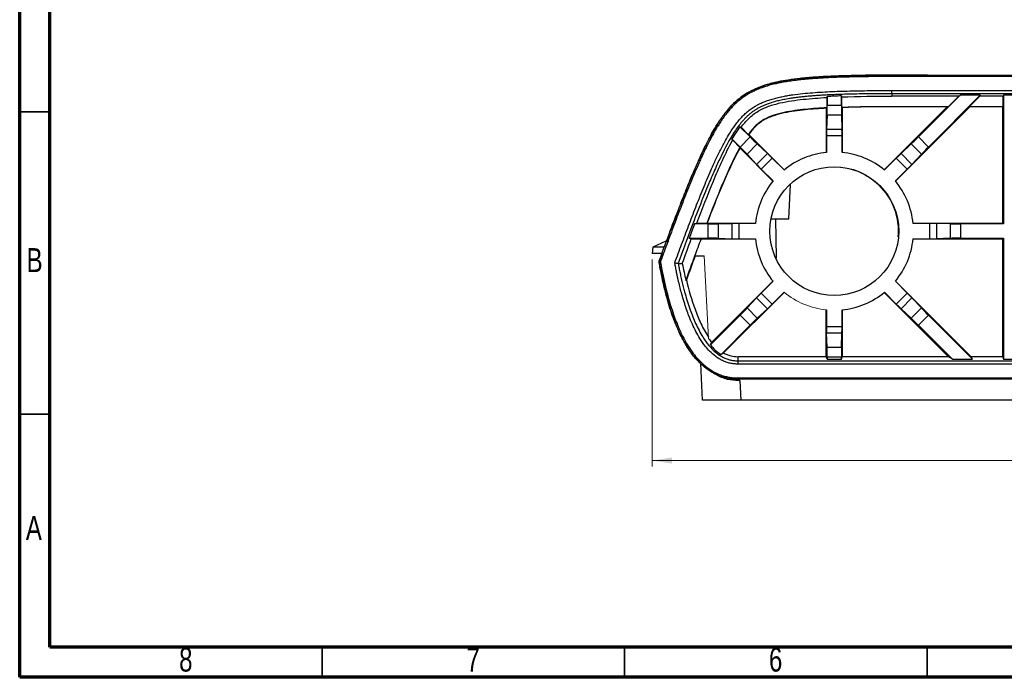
# Model space of a CAD drawing. Header units: millimetres. Extents: x 15 to 415, y 5 to 292.
# Tile 1 of 6: x 15 to 178, y 5 to 114. Entities that reach past the tile are written whole.
import ezdxf

# ---------------------------------------------------------------- set-up
doc = ezdxf.new("R2010")
doc.units = ezdxf.units.MM
doc.styles.add('SLDTEXTSTYLE0', font='TXT', dxfattribs={"width": 0.75})
doc.dimstyles.new('SLDDIMSTYLE1', dxfattribs={"dimtxt": 3.5, "dimasz": 3.302, "dimexe": 0, "dimexo": 0.0625, "dimgap": 0.875, "dimtad": 1, "dimdec": 1, "dimrnd": 1e-09, "dimzin": 4, "dimdsep": 46, "dimtxsty": 'SLDTEXTSTYLE0', "dimsah": 1, "dimcen": 0.09, "dimadec": 0, "dimazin": 1, "dimtfac": 1, "dimtdec": 1, "dimtofl": 0, "dimtmove": 0, "dimatfit": 3, "dimfxl": 1, "dimfrac": 2, "dimtolj": 1, "dimtzin": 12, "dimarcsym": 0})

# ---------------------------------------------------------------- blocks, each defined once
blk = doc.blocks.new('_D_1')
at = {"color": 7, "linetype": 'Continuous', "lineweight": 18}
for p, q in [((119.55, 74.11), (119.55, 39.85)), ((376.6, 74.11), (376.6, 39.85)), ((119.55, 40.85), (376.6, 40.85))]:
    blk.add_line(p, q, dxfattribs=at)
for points in [[(119.55, 40.85), (122.85, 40.35), (122.85, 41.36)], [(376.6, 40.85), (373.29, 41.36), (373.29, 40.35)]]:
    blk.add_solid(points, dxfattribs=at)
at = {"color": 7, "linetype": 'Continuous', "lineweight": 18, "insert": (245.81, 45.37), "char_height": 3.5, "attachment_point": 1, "style": 'SLDTEXTSTYLE0'}
blk.add_mtext('257.0', dxfattribs=at)

msp = doc.modelspace()

# ---------------------------------------------------------------- linework, layer by layer
at = {"color": 7, "linetype": 'Continuous', "lineweight": 70}
for p, q in [((15, 5), (15, 292)), ((20, 10), (20, 287)), ((410, 10), (20, 10)), ((415, 5), (15, 5))]:
    msp.add_line(p, q, dxfattribs=at)
at = {"color": 7, "linetype": 'Continuous', "lineweight": 25}
for p, q in [((159.17, 104.35), (159.17, 104.58)), ((159.17, 104.58), (336.97, 104.58)), ((165.05, 104.58), (159.17, 104.58)), ((336.97, 104.35), (159.17, 104.35)), ((148.42, 100.89), (148.47, 101.05)), ((148.47, 101.05), (148.47, 99.63)), ((150.83, 101.15), (150.88, 100.99)), ((150.83, 99.63), (150.83, 101.15)), ((150.89, 99.3), (150.88, 100.99)), ((159.17, 102.05), (336.97, 102.05)), ((159.17, 101.51), (159.17, 102.05)), ((336.97, 101.51), (159.17, 101.51)), ((159.17, 101.51), (159.17, 101.11)), ((170.22, 101.11), (159.17, 101.11)), ((170.45, 101.26), (163.55, 94.36)), ((165.22, 92.69), (173.79, 101.26)), ((170.22, 101.11), (168.51, 99.41)), ((170.22, 101.11), (170.45, 101.26)), ((173.79, 101.26), (170.45, 101.26)), ((172.02, 99.41), (173.71, 101.11)), ((173.79, 101.26), (173.71, 101.11)), ((177.58, 101.11), (173.71, 101.11)), ((177.64, 101.26), (177.58, 101.11)), ((177.58, 99.41), (177.58, 101.11)), ((180.18, 101.26), (177.64, 101.26)), ((177.64, 101.26), (177.64, 79.98)), ((148.42, 100.89), (148.41, 99.19)), ((148.47, 99.63), (150.83, 99.63)), ((157.92, 88.93), (168.34, 99.34)), ((159.17, 99.41), (168.51, 99.41)), ((159.17, 99.34), (159.17, 99.41)), ((168.34, 99.34), (159.17, 99.34)), ((172.04, 99.34), (159.78, 87.07)), ((168.34, 99.34), (168.51, 99.41)), ((172.04, 99.34), (172.02, 99.41)), ((172.02, 99.41), (177.58, 99.41)), ((177.51, 99.34), (172.04, 99.34)), ((177.5, 80.11), (177.51, 99.34)), ((177.58, 99.41), (177.51, 99.34)), ((148.34, 91.81), (148.34, 99.12)), ((148.45, 97.98), (148.38, 95.67)), ((150.85, 97.98), (148.45, 97.98)), ((150.85, 97.98), (150.92, 95.67)), ((150.96, 99.23), (150.96, 91.81)), ((134.06, 96.06), (134.24, 95.97)), ((135.75, 94.36), (134.06, 96.06)), ((135.44, 94.78), (134.24, 95.97)), ((135.51, 94.79), (141.37, 88.93)), ((148.37, 94.57), (148.37, 91.81)), ((150.93, 94.57), (148.37, 94.57)), ((148.38, 95.67), (150.92, 95.67)), ((150.93, 91.81), (150.93, 94.57)), ((132.86, 93.81), (132.73, 94.04)), ((132.73, 94.04), (134.08, 92.69)), ((132.86, 93.81), (134.06, 92.6)), ((134.08, 92.69), (135.75, 94.36)), ((136.93, 93.21), (135.24, 91.51)), ((136.93, 93.21), (138.61, 91.62)), ((162.37, 93.21), (160.69, 91.62)), ((164.06, 91.51), (162.37, 93.21)), ((163.55, 94.36), (165.22, 92.69)), ((139.52, 87.07), (134.08, 92.51)), ((135.24, 91.51), (136.82, 89.83)), ((136.82, 89.83), (138.61, 91.62)), ((160.69, 91.62), (162.48, 89.83)), ((164.06, 91.51), (162.48, 89.83)), ((139.4, 90.86), (137.59, 89.05)), ((141.35, 88.9), (139.4, 90.86)), ((159.9, 90.86), (157.95, 88.9)), ((161.71, 89.05), (159.9, 90.86)), ((137.59, 89.05), (139.54, 87.1)), ((159.76, 87.1), (161.71, 89.05)), ((142.13, 80.83), (142.43, 86.51)), ((128.81, 79.98), (126.53, 79.98)), ((126.95, 80.09), (128.62, 80.09)), ((128.62, 80.09), (128.65, 80.11)), ((128.65, 80.11), (136.63, 80.11)), ((128.81, 77.61), (128.81, 79.98)), ((130.46, 79.99), (132.77, 80.06)), ((130.46, 79.99), (130.46, 77.6)), ((132.77, 77.53), (132.77, 80.06)), ((136.63, 80.07), (133.87, 80.07)), ((133.87, 80.07), (133.87, 77.52)), ((139.28, 80.83), (142.13, 80.83)), ((140.09, 74.3), (139.97, 80.83)), ((162.66, 80.11), (177.5, 80.11)), ((165.43, 80.07), (162.67, 80.07)), ((165.43, 77.52), (165.43, 80.07)), ((168.84, 79.99), (166.53, 80.06)), ((166.53, 80.06), (166.53, 77.53)), ((168.84, 77.6), (168.84, 79.99)), ((177.64, 79.98), (170.49, 79.98)), ((170.49, 79.98), (170.49, 77.61)), ((177.64, 79.98), (177.5, 80.11)), ((121.81, 77.14), (119.64, 76.13)), ((125.99, 77.49), (125.64, 77.61)), ((125.64, 77.61), (128.81, 77.61)), ((125.99, 77.49), (127.64, 77.49)), ((127.65, 77.48), (127.64, 77.49)), ((136.63, 77.48), (127.65, 77.48)), ((130.46, 77.6), (132.77, 77.53)), ((133.87, 77.52), (136.63, 77.52)), ((177.5, 77.48), (162.66, 77.48)), ((162.67, 77.52), (165.43, 77.52)), ((168.84, 77.6), (166.53, 77.53)), ((170.49, 77.61), (177.64, 77.61)), ((177.5, 77.48), (177.64, 77.61)), ((177.5, 58.02), (177.5, 77.48)), ((177.64, 77.61), (177.64, 57.6)), ((119.64, 76.13), (119.55, 75.11)), ((121.18, 75.11), (120.68, 73.75)), ((120.91, 73.73), (120.68, 73.75)), ((126.62, 74.72), (126.62, 74.72)), ((126.62, 74.72), (126.62, 74.72)), ((126.62, 74.72), (128.17, 74.71)), ((129.38, 60.39), (139.51, 70.52)), ((139.54, 70.49), (137.59, 68.54)), ((161.71, 68.54), (159.76, 70.49)), ((159.78, 70.52), (172.29, 58.02)), ((141.38, 68.66), (131.36, 58.64)), ((137.59, 68.54), (139.4, 66.73)), ((139.4, 66.73), (141.35, 68.69)), ((168.55, 58.02), (157.92, 68.66)), ((157.95, 68.69), (159.9, 66.73)), ((159.9, 66.73), (161.71, 68.54)), ((135.24, 66.08), (136.82, 67.76)), ((138.61, 65.96), (136.82, 67.76)), ((162.48, 67.76), (160.69, 65.96)), ((164.06, 66.08), (162.48, 67.76)), ((135.24, 66.08), (136.93, 64.38)), ((136.93, 64.38), (138.61, 65.96)), ((148.33, 58.02), (148.33, 65.78)), ((148.37, 65.78), (148.37, 63.02)), ((150.93, 63.02), (150.93, 65.78)), ((150.97, 65.78), (150.97, 58.02)), ((162.37, 64.38), (160.69, 65.96)), ((162.37, 64.38), (164.06, 66.08)), ((134.08, 64.9), (129.17, 59.98)), ((135.75, 63.23), (134.08, 64.9)), ((165.22, 64.9), (163.55, 63.23)), ((172.52, 57.6), (165.22, 64.9)), ((130.93, 58.4), (135.75, 63.23)), ((148.37, 63.02), (150.93, 63.02)), ((148.45, 59.61), (148.38, 61.92)), ((150.92, 61.92), (148.38, 61.92)), ((150.85, 59.61), (150.92, 61.92)), ((163.55, 63.23), (169.18, 57.6)), ((148.45, 59.61), (150.85, 59.61)), ((133.77, 57.35), (133.77, 58.02)), ((148.33, 58.02), (133.77, 58.02)), ((133.77, 56.81), (133.77, 57.35)), ((133.77, 57.35), (362.37, 57.35)), ((148.33, 58.02), (148.47, 57.6)), ((150.83, 57.96), (148.47, 57.96)), ((148.47, 57.96), (148.47, 57.6)), ((148.47, 57.6), (150.83, 57.6)), ((150.83, 57.6), (150.97, 58.02)), ((150.83, 57.6), (150.83, 57.96)), ((168.55, 58.02), (150.97, 58.02)), ((169.18, 57.6), (168.55, 58.02)), ((169.18, 57.6), (172.52, 57.6)), ((172.52, 57.6), (172.29, 58.02)), ((177.5, 58.02), (172.29, 58.02)), ((177.5, 58.02), (177.64, 57.6)), ((177.64, 57.6), (180.18, 57.6)), ((127.89, 50.85), (127.57, 56.88)), ((362.37, 56.81), (133.77, 56.81)), ((133.77, 54.51), (362.37, 54.51)), ((133.77, 54.28), (133.77, 54.51)), ((362.37, 54.28), (133.77, 54.28)), ((134.06, 54.06), (134.23, 50.85)), ((134.23, 50.85), (127.89, 50.85)), ((361.92, 50.85), (134.23, 50.85))]:
    msp.add_line(p, q, dxfattribs=at)
at = {"color": 7, "linetype": 'Continuous', "lineweight": 35}
for p, q in [((20, 98.5), (15, 98.5)), ((20, 48.5), (15, 48.5)), ((65, 10), (65, 5)), ((115, 10), (115, 5)), ((165, 10), (165, 5))]:
    msp.add_line(p, q, dxfattribs=at)
at = {"color": 144, "linetype": 'Continuous', "lineweight": 18}
msp.add_line((128.17, 74.71), (128.88, 61.05), dxfattribs=at)
at = {"color": 7, "linetype": 'Continuous', "lineweight": 25, "flags": 128}
for points in [[(150.89, 99.3), (150.9, 99.28), (150.96, 99.23)], [(148.34, 99.12), (148.34, 99.12), (148.36, 99.14), (148.39, 99.17), (148.41, 99.19)], [(134.08, 92.51), (134.07, 92.56), (134.06, 92.6)], [(126.53, 79.98), (126.65, 80.01), (126.95, 80.09)], [(123.29, 73.52), (123.57, 73.5), (123.84, 73.48)], [(123.84, 73.48), (123.88, 73.47), (124.01, 73.46), (124.17, 73.45), (124.33, 73.44), (124.53, 73.42)]]:
    msp.add_lwpolyline(points, dxfattribs=at)
at = {"color": 7, "linetype": 'Continuous', "lineweight": 25}
msp.add_circle((149.65, 78.79), 10.65, dxfattribs=at)
for centre, radius, start, end in [((138.84, 50.57), 44.34, 94.3014, 94.4009), ((149.65, 78.79), 13.08, 95.6105, 129.3895), ((149.65, 78.79), 13.08, 50.6105, 84.3895), ((149.65, 78.79), 13.08, 140.6105, 174.3895), ((149.65, 78.79), 13.08, 5.6105, 39.3895), ((149.65, 78.79), 13.08, 185.6105, 219.3895), ((149.65, 78.79), 13.08, 320.6105, 354.3895), ((149.65, 78.79), 13.08, 275.6105, 309.3895)]:
    msp.add_arc(centre, radius, start, end, dxfattribs=at)
at = {"color": 144, "linetype": 'Continuous', "lineweight": 18}
for centre, radius, start, end in [((149.65, 78.8), 10.57, 354.7014, 97.2355), ((149.65, 78.79), 13.08, 230.6105, 264.3895)]:
    msp.add_arc(centre, radius, start, end, dxfattribs=at)
at = {"color": 7, "linetype": 'Continuous', "lineweight": 25}
for centre, major_axis, start_param, end_param in [((148.43, 99.63), (0, 1.91), 3.665191, 4.712389), ((150.86, 99.63), (0, 1.91), 1.570796, 2.617994), ((148.39, 94.57), (0, 1.27), 0.523599, 1.570796), ((150.91, 94.57), (0, 1.27), 4.712389, 5.759587), ((135.77, 94.39), (1.35, -1.35), 4.712389, 5.759587), ((163.52, 94.39), (1.35, 1.35), 3.665191, 4.712389), ((134.06, 92.67), (1.35, -1.35), 0.523599, 1.570796), ((139.38, 90.84), (0.898, -0.898), 1.570796, 2.617994), ((159.92, 90.84), (0.898, 0.898), 0.523599, 1.570796), ((165.24, 92.67), (1.35, 1.35), 1.570796, 2.617994), ((137.6, 89.06), (0.898, -0.898), 3.665191, 4.712389), ((161.69, 89.06), (0.898, 0.898), 4.712389, 5.759587), ((128.81, 80.01), (1.91, 0), 4.712389, 5.759587), ((133.87, 80.05), (1.27, 0), 1.570796, 2.617994), ((165.43, 80.05), (1.27, 0), 0.523599, 1.570796), ((170.49, 80.01), (1.9, 0), 3.665191, 4.712389), ((128.81, 77.58), (1.91, 0), 0.523599, 1.570796), ((133.87, 77.54), (1.27, 0), 3.665191, 4.712389), ((165.43, 77.54), (1.27, 0), 4.712389, 5.759587), ((170.49, 77.58), (1.9, 0), 1.570796, 2.617994), ((137.6, 68.53), (0.898, 0.898), 1.570796, 2.617994), ((161.69, 68.53), (-0.898, 0.898), 3.665191, 4.712389), ((139.38, 66.75), (0.898, 0.898), 3.665191, 4.712389), ((159.92, 66.75), (-0.898, 0.898), 1.570796, 2.617994), ((134.06, 64.92), (1.35, 1.35), 4.712389, 5.759587), ((165.24, 64.92), (-1.35, 1.35), 0.523599, 1.570796), ((135.77, 63.2), (1.35, 1.35), 0.523599, 1.570796), ((163.52, 63.2), (-1.35, 1.35), 4.712389, 5.759587), ((148.39, 63.02), (0, 1.27), 1.570796, 2.617994), ((150.91, 63.02), (0, 1.27), 3.665191, 4.712389), ((148.43, 57.96), (0, 1.91), 4.712389, 5.759587), ((150.86, 57.96), (0, 1.91), 0.523599, 1.570796)]:
    msp.add_ellipse(centre, major_axis=major_axis, ratio=0.017455, start_param=start_param, end_param=end_param, dxfattribs=at)
for points, knots in [([(120.68, 73.75), (120.69, 73.78), (120.7, 73.81), (120.71, 73.85), (121.4, 75.75), (122, 77.38), (123.08, 80.25), (123.56, 81.51), (124.43, 83.76), (124.82, 84.75), (125.55, 86.56), (125.88, 87.37), (126.82, 89.59), (127.36, 90.81), (128.35, 92.91), (128.8, 93.8), (129.65, 95.37), (130.05, 96.05), (130.83, 97.26), (131.21, 97.8), (132.34, 99.26), (133.1, 100.03), (134.74, 101.34), (135.62, 101.88), (137.17, 102.56), (137.72, 102.77), (138.95, 103.15), (139.62, 103.33), (141.13, 103.64), (141.97, 103.78), (143.93, 104.04), (145.05, 104.15), (147.08, 104.3), (147.81, 104.34), (149.45, 104.42), (150.34, 104.45), (152.36, 104.51), (153.48, 104.54), (156.04, 104.57), (157.49, 104.58), (159.17, 104.58)], [0, 0, 0, 0, 0.000532, 0.000532, 0.000532, 0.031782, 0.031782, 0.063032, 0.063032, 0.094282, 0.094282, 0.125532, 0.125532, 0.188032, 0.188032, 0.250532, 0.250532, 0.313032, 0.313032, 0.375532, 0.375532, 0.500532, 0.500532, 0.625532, 0.625532, 0.688032, 0.688032, 0.750532, 0.750532, 0.813032, 0.813032, 0.875532, 0.875532, 0.906782, 0.906782, 0.938032, 0.938032, 0.969282, 0.969282, 1.000532, 1.000532, 1.000532, 1.000532]), ([(159.17, 104.35), (158.59, 104.35), (157.43, 104.35), (155.79, 104.34), (154.05, 104.32), (152.3, 104.28), (150.44, 104.23), (148.69, 104.16), (147.24, 104.08), (146.07, 104), (145.2, 103.93), (144.33, 103.84), (143.52, 103.75), (142.65, 103.64), (141.91, 103.53), (141.24, 103.42), (140.67, 103.31), (139.98, 103.17), (139.18, 102.97), (138.48, 102.77), (137.93, 102.59), (137.52, 102.44), (137.11, 102.29), (136.73, 102.12), (136.33, 101.94), (135.96, 101.75), (135.55, 101.53), (135.18, 101.3), (134.79, 101.05), (134.43, 100.8), (134.09, 100.53), (133.75, 100.26), (133.42, 99.97), (133, 99.56), (132.49, 99.03), (131.93, 98.36), (131.39, 97.66), (130.9, 96.94), (130.43, 96.21), (129.98, 95.46), (129.58, 94.76), (129.17, 93.99), (128.77, 93.21), (128.36, 92.38), (127.98, 91.59), (127.62, 90.8), (127.14, 89.73), (126.56, 88.4), (125.66, 86.25), (124.59, 83.54), (123.33, 80.28), (122.31, 77.55), (121.61, 75.64), (121.21, 74.55), (121.01, 74), (120.91, 73.73)], [0, 0, 0, 0, 0.03127, 0.062535, 0.087543, 0.12505, 0.156302, 0.187553, 0.21881, 0.234444, 0.250085, 0.265737, 0.2814, 0.293914, 0.312641, 0.321542, 0.330434, 0.343758, 0.359291, 0.374836, 0.382624, 0.390429, 0.398261, 0.406127, 0.412452, 0.421955, 0.428254, 0.437654, 0.445455, 0.453239, 0.461017, 0.468798, 0.476593, 0.484411, 0.500145, 0.515934, 0.531611, 0.547221, 0.562796, 0.57836, 0.593925, 0.606384, 0.625088, 0.640693, 0.656315, 0.671954, 0.6876, 0.718871, 0.750123, 0.812602, 0.875069, 0.937533, 0.968766, 0.984383, 1, 1, 1, 1]), ([(159.17, 104.58), (158.15, 104.58), (156.27, 104.58), (153.66, 104.54), (151.45, 104.49), (149.55, 104.43), (147.9, 104.35), (146.07, 104.23), (144.13, 104.07), (142.11, 103.81), (140.22, 103.48), (138.42, 103.03), (136.68, 102.39), (135.2, 101.62), (133.88, 100.7), (132.66, 99.59), (131.5, 98.23), (130.33, 96.55), (129.28, 94.71), (128.26, 92.73), (127.25, 90.56), (126.33, 88.44), (125.49, 86.42), (124.75, 84.58), (123.93, 82.46), (122.98, 79.98), (122.29, 78.15), (121.92, 77.13), (121.9, 77.09)], [0, 0, 0, 0, 0.0583862, 0.1071589, 0.1485573, 0.1841994, 0.2152457, 0.2425813, 0.2886931, 0.3263415, 0.3580307, 0.3979588, 0.4320707, 0.4630297, 0.4928564, 0.5233769, 0.5565005, 0.5943966, 0.6400797, 0.676995, 0.7213314, 0.776087, 0.8087018, 0.8458434, 0.8885839, 0.93833, 0.9970438, 1, 1, 1, 1]), ([(123.29, 73.52), (123.48, 74.05), (123.86, 75.08), (124.61, 77.13), (125.57, 79.68), (126.74, 82.74), (127.76, 85.28), (128.6, 87.3), (129.2, 88.71), (129.87, 90.2), (130.47, 91.48), (131.05, 92.62), (131.56, 93.59), (132.22, 94.74), (132.91, 95.83), (133.56, 96.72), (134.08, 97.35), (134.64, 97.95), (135.14, 98.42), (135.56, 98.77), (136, 99.1), (136.48, 99.41), (136.98, 99.69), (137.47, 99.93), (138.08, 100.2), (138.81, 100.47), (139.6, 100.7), (140.39, 100.9), (141.2, 101.07), (142, 101.22), (143.08, 101.38), (144.43, 101.55), (146.06, 101.69), (147.7, 101.8), (149.88, 101.91), (152.62, 101.99), (155.33, 102.03), (157.52, 102.05), (158.61, 102.05), (159.17, 102.05)], [0, 0, 0, 0, 0.0321238, 0.0625183, 0.1250337, 0.1875494, 0.2500744, 0.2813478, 0.312636, 0.3376751, 0.3751941, 0.3930465, 0.4108955, 0.4376824, 0.469031, 0.4846874, 0.5002897, 0.5158824, 0.5315435, 0.5394294, 0.5472837, 0.5628632, 0.5717303, 0.5805967, 0.59393, 0.6095868, 0.6252646, 0.6408735, 0.6564512, 0.6720201, 0.6875934, 0.7187772, 0.7500214, 0.7812686, 0.8125164, 0.8750143, 0.937505, 0.9677195, 1, 1, 1, 1]), ([(159.17, 101.51), (158.5, 101.51), (157.23, 101.51), (155.42, 101.5), (153.81, 101.47), (152.36, 101.44), (151.06, 101.41), (149.88, 101.37), (148.81, 101.32), (147.83, 101.27), (146.93, 101.21), (146.1, 101.15), (145.33, 101.09), (144.63, 101.02), (143.97, 100.95), (143.36, 100.87), (142.79, 100.8), (142.26, 100.71), (141.77, 100.63), (141.3, 100.54), (140.86, 100.45), (140.45, 100.36), (140.07, 100.27), (139.7, 100.17), (139.36, 100.07), (139.04, 99.97), (138.73, 99.86), (138.44, 99.76), (138.16, 99.65), (137.89, 99.53), (137.64, 99.42), (137.39, 99.3), (137.16, 99.17), (136.93, 99.05), (136.72, 98.92), (136.51, 98.78), (136.3, 98.64), (136.1, 98.5), (135.9, 98.34), (135.7, 98.18), (135.5, 98.02), (135.31, 97.84), (135.12, 97.66), (134.92, 97.46), (134.73, 97.26), (134.39, 96.88), (133.9, 96.28), (133.26, 95.38), (132.57, 94.29), (131.83, 92.97), (131, 91.34), (130.05, 89.32), (128.94, 86.75), (127.58, 83.41), (125.84, 78.91), (124.58, 75.47), (123.84, 73.48)], [0, 0, 0, 0, 0.039213, 0.07394, 0.104919, 0.13271, 0.157787, 0.18053, 0.20124, 0.220187, 0.237573, 0.253601, 0.26841, 0.282116, 0.294839, 0.306706, 0.317794, 0.32816, 0.337872, 0.346999, 0.35561, 0.363732, 0.371404, 0.378671, 0.385581, 0.392172, 0.398456, 0.404467, 0.410241, 0.415817, 0.421237, 0.426482, 0.431581, 0.436563, 0.441459, 0.446301, 0.451122, 0.455954, 0.460828, 0.465761, 0.470732, 0.47577, 0.480909, 0.48618, 0.491614, 0.497241, 0.515771, 0.536848, 0.561355, 0.590281, 0.624943, 0.667247, 0.719962, 0.787357, 0.876515, 1, 1, 1, 1]), ([(134.24, 95.97), (134.63, 96.48), (135.05, 96.98), (135.75, 97.65), (135.99, 97.87), (136.51, 98.27), (136.77, 98.45), (137.6, 98.95), (138.19, 99.21), (139.1, 99.55), (139.42, 99.65), (140.04, 99.83), (140.36, 99.91), (141.31, 100.13), (141.94, 100.25), (143.23, 100.44), (143.87, 100.52), (145.82, 100.73), (147.12, 100.82), (148.42, 100.89)], [0, 0, 0, 0, 0.125, 0.125, 0.1875, 0.1875, 0.25, 0.25, 0.375, 0.375, 0.4375, 0.4375, 0.5, 0.5, 0.625, 0.625, 0.75, 0.75, 1, 1, 1, 1]), ([(148.41, 99.19), (147.23, 99.13), (146.06, 99.05), (144.3, 98.87), (143.72, 98.8), (142.55, 98.63), (141.96, 98.53), (141.09, 98.35), (140.8, 98.28), (140.22, 98.13), (139.93, 98.04), (139.07, 97.76), (138.52, 97.53), (137.74, 97.07), (137.49, 96.9), (137.02, 96.54), (136.8, 96.34), (136.16, 95.72), (135.79, 95.26), (135.44, 94.78)], [0, 0, 0, 0, 0.25, 0.25, 0.375, 0.375, 0.5, 0.5, 0.5625, 0.5625, 0.625, 0.625, 0.75, 0.75, 0.8125, 0.8125, 0.875, 0.875, 1, 1, 1, 1]), ([(148.34, 99.12), (147.17, 99.05), (146, 98.97), (144.25, 98.79), (143.67, 98.72), (142.51, 98.55), (141.93, 98.46), (140.79, 98.21), (140.22, 98.07), (139.39, 97.79), (139.11, 97.69), (138.57, 97.45), (138.31, 97.32), (137.54, 96.89), (137.08, 96.53), (136.23, 95.71), (135.86, 95.25), (135.51, 94.79)], [0, 0, 0, 0, 0.25, 0.25, 0.375, 0.375, 0.5, 0.5, 0.625, 0.625, 0.6875, 0.6875, 0.75, 0.75, 0.875, 0.875, 1, 1, 1, 1]), ([(126.95, 80.09), (127.82, 82.43), (128.71, 84.75), (130.14, 88.2), (130.63, 89.34), (131.68, 91.6), (132.23, 92.72), (132.86, 93.81)], [0, 0, 0, 0, 0.5, 0.5, 0.75, 0.75, 1, 1, 1, 1]), ([(128.62, 80.09), (129.43, 82.22), (130.26, 84.33), (131.59, 87.48), (132.04, 88.52), (133, 90.58), (133.51, 91.6), (134.06, 92.6)], [0, 0, 0, 0, 0.5, 0.5, 0.75, 0.75, 1, 1, 1, 1]), ([(128.65, 80.11), (129.46, 82.22), (130.29, 84.32), (131.61, 87.43), (132.06, 88.47), (133.02, 90.51), (133.52, 91.52), (134.08, 92.51)], [0, 0, 0, 0, 0.5, 0.5, 0.75, 0.75, 1, 1, 1, 1]), ([(121.81, 77.14), (121.81, 77.14), (121.81, 77.14), (121.83, 77.14), (121.85, 77.14), (121.88, 77.14), (121.94, 77.14), (122.04, 77.14), (122.17, 77.14), (122.26, 77.14), (122.31, 77.14), (122.33, 77.14)], [0, 0, 0, 0, 0.249837, 0.374723, 0.499583, 0.624426, 0.74934, 0.874796, 0.937449, 0.967978, 1, 1, 1, 1]), ([(121.18, 75.11), (120.87, 75.11), (120.16, 75.11), (119.61, 75.11), (119.57, 75.11), (119.56, 75.11), (119.55, 75.11)], [0, 0, 0, 0, 0.185286, 0.42388, 0.711385, 1, 1, 1, 1]), ([(121.55, 76.13), (121.17, 76.13), (120.52, 76.13), (119.9, 76.13), (119.73, 76.13), (119.65, 76.13), (119.64, 76.13), (119.64, 76.13)], [0, 0, 0, 0, 0.212249, 0.361166, 0.535109, 0.688406, 1, 1, 1, 1]), ([(133.77, 54.28), (133.69, 54.28), (133.45, 54.28), (133.02, 54.3), (132.45, 54.37), (131.83, 54.48), (131.25, 54.64), (130.65, 54.84), (129.86, 55.18), (128.57, 55.93), (127.1, 57.21), (125.8, 58.87), (124.88, 60.37), (123.93, 62.21), (122.95, 64.57), (122.1, 67.29), (121.5, 69.65), (121.12, 71.41), (120.86, 72.74), (120.73, 73.47), (120.68, 73.75)], [0, 0, 0, 0, 0.010484, 0.027516, 0.050922, 0.078036, 0.101781, 0.121649, 0.152941, 0.203649, 0.297262, 0.380956, 0.451504, 0.504906, 0.624952, 0.752956, 0.840417, 0.912538, 0.966441, 1, 1, 1, 1]), ([(120.68, 73.75), (120.94, 72.38), (121.46, 69.64), (122.58, 65.59), (123.83, 62.31), (125.17, 59.84), (126.27, 58.18), (127.17, 57.28), (127.57, 56.88)], [0, 0, 0, 0, 0.22587, 0.452642, 0.679485, 0.793378, 0.908411, 1, 1, 1, 1]), ([(120.91, 73.73), (120.92, 73.7), (120.93, 73.63), (120.95, 73.51), (120.99, 73.28), (121.07, 72.83), (121.24, 71.94), (121.61, 70.16), (122.24, 67.63), (122.98, 65.24), (123.72, 63.29), (124.35, 61.86), (125, 60.62), (125.54, 59.73), (126.06, 58.94), (126.85, 57.9), (127.93, 56.75), (128.96, 55.98), (129.63, 55.58), (130.1, 55.33), (130.7, 55.06), (131.44, 54.81), (132.08, 54.66), (132.6, 54.58), (132.99, 54.54), (133.38, 54.51), (133.64, 54.51), (133.77, 54.51)], [0, 0, 0, 0, 0.003894, 0.007788, 0.015576, 0.03115, 0.062295, 0.124578, 0.24925, 0.374288, 0.424157, 0.498805, 0.561095, 0.592383, 0.623832, 0.673936, 0.748831, 0.811716, 0.827356, 0.842988, 0.87436, 0.905934, 0.937246, 0.952815, 0.968516, 0.984171, 1, 1, 1, 1]), ([(133.77, 56.81), (133.7, 56.81), (133.55, 56.81), (133.33, 56.82), (133.07, 56.84), (132.78, 56.88), (132.34, 56.96), (131.8, 57.11), (131.18, 57.36), (130.6, 57.67), (129.86, 58.17), (129.1, 58.85), (128.22, 59.86), (127.22, 61.32), (126.34, 63.03), (125.66, 64.65), (125.06, 66.31), (124.48, 68.2), (123.96, 70.25), (123.64, 71.71), (123.43, 72.74), (123.34, 73.26), (123.29, 73.52)], [0, 0, 0, 0, 0.0106021, 0.021095, 0.0314904, 0.0471968, 0.0627723, 0.0942003, 0.12575, 0.1570501, 0.1884482, 0.2512536, 0.3012168, 0.376542, 0.5011477, 0.572332, 0.6258708, 0.750882, 0.8505746, 0.925284, 0.9621843, 1, 1, 1, 1]), ([(123.84, 73.48), (123.89, 73.22), (123.99, 72.69), (124.16, 71.84), (124.43, 70.64), (124.71, 69.48), (125.17, 67.76), (125.76, 65.87), (126.55, 63.87), (127.28, 62.38), (127.84, 61.39), (128.54, 60.33), (129.29, 59.42), (130.08, 58.69), (130.74, 58.21), (131.36, 57.86), (132.01, 57.61), (132.47, 57.48), (132.85, 57.41), (133.16, 57.37), (133.48, 57.35), (133.69, 57.35), (133.77, 57.35)], [0, 0, 0, 0, 0.038192, 0.081017, 0.128044, 0.219539, 0.255907, 0.391964, 0.510646, 0.573605, 0.636405, 0.679423, 0.760562, 0.809318, 0.838338, 0.881091, 0.913841, 0.940429, 0.952095, 0.97001, 0.987058, 1, 1, 1, 1]), ([(125.21, 70.74), (125.6, 69.08), (126.05, 67.45), (126.92, 65.06), (127.24, 64.27), (127.79, 63.12), (127.99, 62.73), (128.41, 61.98), (128.63, 61.62), (128.87, 61.27)], [0, 0, 0, 0, 0.5, 0.5, 0.75, 0.75, 0.875, 0.875, 1, 1, 1, 1]), ([(129.17, 59.98), (129.19, 60.03), (129.22, 60.08), (129.24, 60.13), (129.29, 60.22), (129.33, 60.3), (129.38, 60.39)], [-0.002858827, -0.002858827, -0.002858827, -0.002858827, 0, 0, 0, 0.00518704, 0.00518704, 0.00518704, 0.00518704]), ([(129.17, 59.98), (129.42, 59.68), (129.69, 59.39), (130.28, 58.86), (130.6, 58.61), (130.93, 58.4)], [0, 0, 0, 0, 0.5, 0.5, 1, 1, 1, 1]), ([(130.93, 58.4), (130.98, 58.43), (131.03, 58.46), (131.08, 58.49), (131.18, 58.54), (131.27, 58.59), (131.36, 58.64)], [-0.002879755, -0.002879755, -0.002879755, -0.002879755, 0, 0, 0, 0.005198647, 0.005198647, 0.005198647, 0.005198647]), ([(131.36, 58.64), (131.55, 58.54), (131.73, 58.44), (132.12, 58.29), (132.33, 58.22), (132.94, 58.07), (133.35, 58.02), (133.77, 58.02)], [0, 0, 0, 0, 0.25, 0.25, 0.5, 0.5, 1, 1, 1, 1]), ([(133.31, 54.32), (133.53, 54.24), (133.77, 54.15), (134.02, 54.08), (134.06, 54.06), (134.06, 54.06)], [0, 0, 0, 0, 0.861629, 0.979915, 1, 1, 1, 1])]:
    msp.add_open_spline(points, degree=3, knots=knots, dxfattribs=at)
for points in [[(150.83, 101.15), (150.04, 101.12), (149.26, 101.09), (148.47, 101.05)], [(150.88, 100.99), (153.65, 101.08), (156.41, 101.11), (159.17, 101.11)], [(150.89, 99.3), (153.65, 99.39), (156.41, 99.41), (159.17, 99.41)], [(159.17, 99.34), (156.43, 99.34), (153.7, 99.32), (150.96, 99.23)], [(134.06, 96.06), (133.58, 95.41), (133.14, 94.74), (132.73, 94.04)], [(126.53, 79.98), (126.23, 79.19), (125.93, 78.4), (125.64, 77.61)], [(124.53, 73.42), (125.01, 74.78), (125.5, 76.14), (125.99, 77.49)], [(126.62, 74.72), (126.96, 75.64), (127.3, 76.57), (127.64, 77.49)], [(126.62, 74.72), (126.96, 75.64), (127.3, 76.56), (127.65, 77.48)], [(124.53, 73.42), (124.71, 72.49), (124.91, 71.56), (125.14, 70.64)], [(125.14, 70.64), (125.63, 72), (126.12, 73.36), (126.62, 74.72)], [(126.66, 74.72), (126.17, 73.39), (125.69, 72.07), (125.21, 70.74)], [(128.88, 61.05), (129.04, 60.82), (129.2, 60.6), (129.38, 60.39)]]:
    msp.add_open_spline(points, degree=3, dxfattribs=at)
at = {"color": 8, "linetype": 'Continuous', "lineweight": 25}
msp.add_open_spline([(134.06, 54.06), (133.98, 54.06), (133.29, 54.06), (132.49, 54.15), (131.5, 54.42), (130.79, 54.68), (130.06, 55.04), (129.7, 55.3), (129.57, 55.39)], degree=3, knots=[0, 0, 0, 0, 0.046913, 0.402804, 0.464259, 0.670701, 0.883186, 1, 1, 1, 1], dxfattribs=at)

# ---------------------------------------------------------------- texts
at = {"color": 7, "linetype": 'Continuous', "lineweight": 0, "char_height": 3.97, "attachment_point": 2, "style": 'SLDTEXTSTYLE0'}
for s, insert in [('B', (17.47, 75.98)), ('A', (17.34, 31.67)), ('8', (42.46, 9.92)), ('7', (89.96, 9.92)), ('6', (139.96, 9.92))]:
    msp.add_mtext(s, dxfattribs=dict(at, insert=insert))

# ---------------------------------------------------------------- dimensions: what is measured, and where the dimension line sits
at = {"color": 7, "linetype": 'Continuous', "lineweight": 18}
dim = msp.add_linear_dim(base=(376.5962, 40.8548), p1=(119.5524, 75.1119), p2=(376.5962, 75.1119), dimstyle='SLDDIMSTYLE1', dxfattribs=at)
dim.commit()
dim.dimension.update_dxf_attribs({"geometry": '_D_1', "text_midpoint": (251.6246, 40.8548), "dimtype": 160})

doc.saveas('drawing.dxf')
